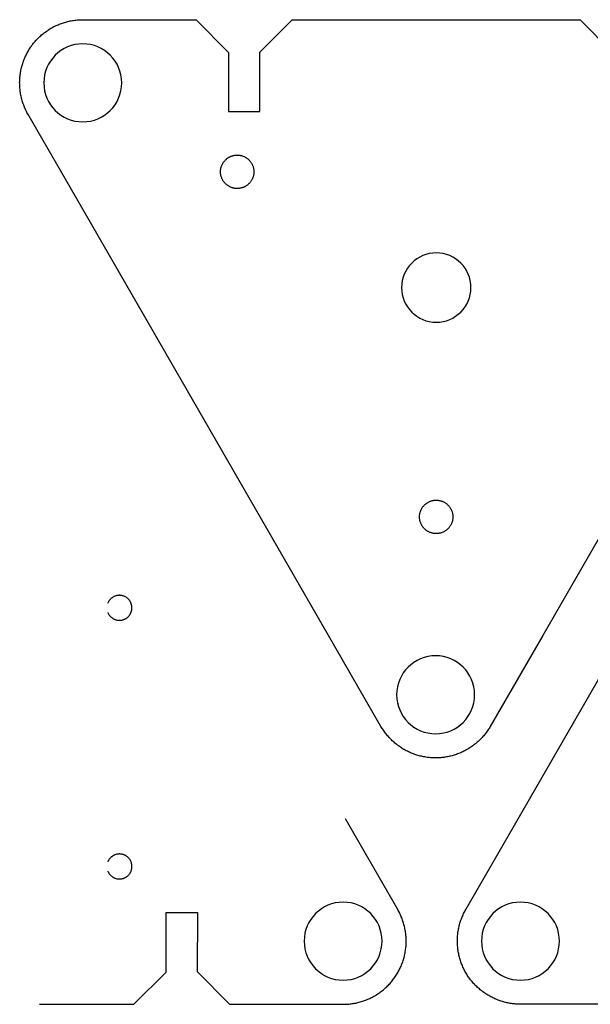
# Model space of a CAD drawing. Header units: millimetres. Extents: x 60 to 599, y 167 to 417.
# Tile 1 of 6: x 60 to 129, y 167 to 285. Entities that reach past the tile are written whole.
import ezdxf

# ---------------------------------------------------------------- set-up
doc = ezdxf.new("R2010")
doc.units = ezdxf.units.MM
doc.layers.get('0').update_dxf_attribs({"linetype": 'CONTINUOUS'})

msp = doc.modelspace()

# ---------------------------------------------------------------- linework, layer by layer
for p, q in [((71.23, 215.96), (71.18, 215.93)), ((71.28, 216), (71.23, 215.96)), ((71.33, 216.04), (71.28, 216)), ((71.38, 216.07), (71.33, 216.04)), ((71.43, 216.1), (71.38, 216.07)), ((71.49, 216.13), (71.43, 216.1)), ((71.54, 216.16), (71.49, 216.13)), ((71.6, 216.18), (71.54, 216.16)), ((71.66, 216.2), (71.6, 216.18)), ((71.71, 216.22), (71.66, 216.2)), ((71.77, 216.24), (71.71, 216.22)), ((71.83, 216.25), (71.77, 216.24)), ((71.89, 216.26), (71.83, 216.25)), ((71.95, 216.27), (71.89, 216.26)), ((72.02, 216.28), (71.95, 216.27)), ((72.08, 216.28), (72.02, 216.28)), ((72.14, 216.29), (72.08, 216.28)), ((72.2, 216.29), (72.14, 216.29)), ((72.26, 216.28), (72.2, 216.29)), ((72.32, 216.28), (72.26, 216.28)), ((72.38, 216.27), (72.32, 216.28)), ((72.44, 216.26), (72.38, 216.27)), ((72.51, 216.24), (72.44, 216.26)), ((72.56, 216.23), (72.51, 216.24)), ((72.62, 216.21), (72.56, 216.23)), ((72.68, 216.19), (72.62, 216.21)), ((72.74, 216.17), (72.68, 216.19)), ((72.8, 216.14), (72.74, 216.17)), ((72.85, 216.12), (72.8, 216.14)), ((72.9, 216.09), (72.85, 216.12)), ((72.96, 216.05), (72.9, 216.09)), ((73.01, 216.02), (72.96, 216.05)), ((73.06, 215.98), (73.01, 216.02)), ((73.11, 215.95), (73.06, 215.98)), ((70.78, 215.39), (70.76, 215.33)), ((70.8, 215.44), (70.78, 215.39)), ((70.83, 215.5), (70.8, 215.44)), ((70.86, 215.55), (70.83, 215.5)), ((70.9, 215.6), (70.86, 215.55)), ((70.93, 215.65), (70.9, 215.6)), ((70.97, 215.7), (70.93, 215.65)), ((71.01, 215.75), (70.97, 215.7)), ((71.05, 215.8), (71.01, 215.75)), ((71.09, 215.84), (71.05, 215.8)), ((71.13, 215.88), (71.09, 215.84)), ((71.18, 215.93), (71.13, 215.88)), ((73.15, 215.91), (73.11, 215.95)), ((73.2, 215.86), (73.15, 215.91)), ((73.24, 215.82), (73.2, 215.86)), ((73.28, 215.77), (73.24, 215.82)), ((73.32, 215.73), (73.28, 215.77)), ((73.36, 215.68), (73.32, 215.73)), ((73.4, 215.63), (73.36, 215.68)), ((73.43, 215.58), (73.4, 215.63)), ((73.46, 215.52), (73.43, 215.58)), ((73.49, 215.47), (73.46, 215.52)), ((73.52, 215.41), (73.49, 215.47)), ((73.54, 215.36), (73.52, 215.41)), ((73.56, 215.3), (73.54, 215.36)), ((73.58, 215.24), (73.56, 215.3)), ((73.6, 215.18), (73.58, 215.24)), ((73.62, 215.12), (73.6, 215.18)), ((73.63, 215.06), (73.62, 215.12)), ((73.64, 215), (73.63, 215.06)), ((73.65, 214.94), (73.64, 215)), ((73.65, 214.88), (73.65, 214.94)), ((73.65, 214.82), (73.65, 214.88)), ((73.65, 214.76), (73.65, 214.82)), ((70.76, 214.24), (70.78, 214.19)), ((70.78, 214.19), (70.8, 214.13)), ((70.8, 214.13), (70.83, 214.08)), ((70.83, 214.08), (70.86, 214.02)), ((70.86, 214.02), (70.9, 213.97)), ((70.9, 213.97), (70.93, 213.92)), ((70.93, 213.92), (70.97, 213.87)), ((70.97, 213.87), (71.01, 213.82)), ((71.01, 213.82), (71.05, 213.78)), ((71.05, 213.78), (71.09, 213.73)), ((71.09, 213.73), (71.13, 213.69)), ((71.13, 213.69), (71.18, 213.65)), ((71.18, 213.65), (71.23, 213.61)), ((71.23, 213.61), (71.28, 213.57)), ((73.01, 213.55), (73.06, 213.59)), ((73.06, 213.59), (73.11, 213.63)), ((73.11, 213.63), (73.15, 213.67)), ((73.15, 213.67), (73.2, 213.71)), ((73.2, 213.71), (73.24, 213.75)), ((73.24, 213.75), (73.28, 213.8)), ((73.28, 213.8), (73.32, 213.85)), ((73.32, 213.85), (73.36, 213.9)), ((73.36, 213.9), (73.4, 213.95)), ((73.4, 213.95), (73.43, 214)), ((73.43, 214), (73.46, 214.05)), ((73.46, 214.05), (73.49, 214.1)), ((73.49, 214.1), (73.52, 214.16)), ((73.52, 214.16), (73.54, 214.22)), ((73.54, 214.22), (73.56, 214.27)), ((73.56, 214.27), (73.58, 214.33)), ((73.58, 214.33), (73.6, 214.39)), ((73.6, 214.39), (73.62, 214.45)), ((73.62, 214.45), (73.63, 214.51)), ((73.63, 214.51), (73.64, 214.57)), ((73.64, 214.57), (73.65, 214.63)), ((73.65, 214.69), (73.65, 214.76)), ((73.65, 214.63), (73.65, 214.69)), ((71.28, 213.57), (71.33, 213.54)), ((71.33, 213.54), (71.38, 213.5)), ((71.38, 213.5), (71.43, 213.47)), ((71.43, 213.47), (71.49, 213.44)), ((71.49, 213.44), (71.54, 213.42)), ((71.54, 213.42), (71.6, 213.39)), ((71.6, 213.39), (71.66, 213.37)), ((71.66, 213.37), (71.71, 213.35)), ((71.71, 213.35), (71.77, 213.34)), ((71.77, 213.34), (71.83, 213.32)), ((71.83, 213.32), (71.89, 213.31)), ((71.89, 213.31), (71.95, 213.3)), ((71.95, 213.3), (72.02, 213.29)), ((72.02, 213.29), (72.08, 213.29)), ((72.08, 213.29), (72.14, 213.29)), ((72.14, 213.29), (72.2, 213.29)), ((72.2, 213.29), (72.26, 213.29)), ((72.26, 213.29), (72.32, 213.3)), ((72.32, 213.3), (72.38, 213.3)), ((72.38, 213.3), (72.44, 213.32)), ((72.44, 213.32), (72.51, 213.33)), ((72.51, 213.33), (72.56, 213.34)), ((72.56, 213.34), (72.62, 213.36)), ((72.62, 213.36), (72.68, 213.38)), ((72.68, 213.38), (72.74, 213.41)), ((72.74, 213.41), (72.8, 213.43)), ((72.8, 213.43), (72.85, 213.46)), ((72.85, 213.46), (72.9, 213.49)), ((72.9, 213.49), (72.96, 213.52)), ((72.96, 213.52), (73.01, 213.55)), ((105.55, 178.62), (99.27, 189.51)), ((71.96, 185.27), (71.9, 185.26)), ((72.02, 185.28), (71.96, 185.27)), ((72.08, 185.28), (72.02, 185.28)), ((72.14, 185.29), (72.08, 185.28)), ((72.21, 185.29), (72.14, 185.29)), ((72.27, 185.28), (72.21, 185.29)), ((72.33, 185.28), (72.27, 185.28)), ((72.39, 185.27), (72.33, 185.28)), ((72.45, 185.26), (72.39, 185.27)), ((70.78, 184.39), (70.76, 184.33)), ((70.81, 184.44), (70.78, 184.39)), ((70.84, 184.5), (70.81, 184.44)), ((70.87, 184.55), (70.84, 184.5)), ((70.9, 184.6), (70.87, 184.55)), ((70.94, 184.65), (70.9, 184.6)), ((70.97, 184.7), (70.94, 184.65)), ((71.01, 184.75), (70.97, 184.7)), ((71.05, 184.8), (71.01, 184.75)), ((71.09, 184.84), (71.05, 184.8)), ((71.14, 184.88), (71.09, 184.84)), ((71.18, 184.93), (71.14, 184.88)), ((71.23, 184.96), (71.18, 184.93)), ((71.28, 185), (71.23, 184.96)), ((71.33, 185.04), (71.28, 185)), ((71.38, 185.07), (71.33, 185.04)), ((71.44, 185.1), (71.38, 185.07)), ((71.49, 185.13), (71.44, 185.1)), ((71.55, 185.16), (71.49, 185.13)), ((71.6, 185.18), (71.55, 185.16)), ((71.66, 185.2), (71.6, 185.18)), ((71.72, 185.22), (71.66, 185.2)), ((71.78, 185.24), (71.72, 185.22)), ((71.84, 185.25), (71.78, 185.24)), ((71.9, 185.26), (71.84, 185.25)), ((72.51, 185.24), (72.45, 185.26)), ((72.57, 185.23), (72.51, 185.24)), ((72.63, 185.21), (72.57, 185.23)), ((72.69, 185.19), (72.63, 185.21)), ((72.74, 185.17), (72.69, 185.19)), ((72.8, 185.14), (72.74, 185.17)), ((72.86, 185.12), (72.8, 185.14)), ((72.91, 185.09), (72.86, 185.12)), ((72.96, 185.05), (72.91, 185.09)), ((73.01, 185.02), (72.96, 185.05)), ((73.06, 184.98), (73.01, 185.02)), ((73.11, 184.95), (73.06, 184.98)), ((73.16, 184.91), (73.11, 184.95)), ((73.2, 184.86), (73.16, 184.91)), ((73.25, 184.82), (73.2, 184.86)), ((73.29, 184.77), (73.25, 184.82)), ((73.33, 184.73), (73.29, 184.77)), ((73.37, 184.68), (73.33, 184.73)), ((73.4, 184.63), (73.37, 184.68)), ((73.43, 184.58), (73.4, 184.63)), ((73.47, 184.52), (73.43, 184.58)), ((73.5, 184.47), (73.47, 184.52)), ((73.52, 184.41), (73.5, 184.47)), ((73.55, 184.36), (73.52, 184.41)), ((73.57, 184.3), (73.55, 184.36)), ((73.59, 184.24), (73.57, 184.3)), ((73.61, 184.18), (73.59, 184.24)), ((73.62, 184.12), (73.61, 184.18)), ((73.63, 184.06), (73.62, 184.12)), ((70.76, 183.24), (70.78, 183.19)), ((70.78, 183.19), (70.81, 183.13)), ((70.81, 183.13), (70.84, 183.08)), ((70.84, 183.08), (70.87, 183.02)), ((70.87, 183.02), (70.9, 182.97)), ((70.9, 182.97), (70.94, 182.92)), ((70.94, 182.92), (70.97, 182.87)), ((73.37, 182.9), (73.4, 182.95)), ((73.4, 182.95), (73.43, 183)), ((73.43, 183), (73.47, 183.05)), ((73.47, 183.05), (73.5, 183.1)), ((73.5, 183.1), (73.52, 183.16)), ((73.52, 183.16), (73.55, 183.22)), ((73.55, 183.22), (73.57, 183.27)), ((73.57, 183.27), (73.59, 183.33)), ((73.59, 183.33), (73.61, 183.39)), ((73.61, 183.39), (73.62, 183.45)), ((73.62, 183.45), (73.63, 183.51)), ((73.64, 184), (73.63, 184.06)), ((73.63, 183.51), (73.64, 183.57)), ((73.65, 183.94), (73.64, 184)), ((73.64, 183.57), (73.65, 183.63)), ((73.66, 183.88), (73.65, 183.94)), ((73.65, 183.63), (73.66, 183.69)), ((73.66, 183.82), (73.66, 183.88)), ((73.66, 183.76), (73.66, 183.82)), ((73.66, 183.69), (73.66, 183.76)), ((70.97, 182.87), (71.01, 182.82)), ((71.01, 182.82), (71.05, 182.78)), ((71.05, 182.78), (71.09, 182.73)), ((71.09, 182.73), (71.14, 182.69)), ((71.14, 182.69), (71.18, 182.65)), ((71.18, 182.65), (71.23, 182.61)), ((71.23, 182.61), (71.28, 182.57)), ((71.28, 182.57), (71.33, 182.54)), ((71.33, 182.54), (71.38, 182.5)), ((71.38, 182.5), (71.44, 182.47)), ((71.44, 182.47), (71.49, 182.44)), ((71.49, 182.44), (71.55, 182.42)), ((71.55, 182.42), (71.6, 182.39)), ((71.6, 182.39), (71.66, 182.37)), ((71.66, 182.37), (71.72, 182.35)), ((71.72, 182.35), (71.78, 182.34)), ((71.78, 182.34), (71.84, 182.32)), ((71.84, 182.32), (71.9, 182.31)), ((71.9, 182.31), (71.96, 182.3)), ((71.96, 182.3), (72.02, 182.29)), ((72.02, 182.29), (72.08, 182.29)), ((72.08, 182.29), (72.14, 182.29)), ((72.14, 182.29), (72.21, 182.29)), ((72.21, 182.29), (72.27, 182.29)), ((72.27, 182.29), (72.33, 182.3)), ((72.33, 182.3), (72.39, 182.3)), ((72.39, 182.3), (72.45, 182.31)), ((72.45, 182.31), (72.51, 182.33)), ((72.51, 182.33), (72.57, 182.34)), ((72.57, 182.34), (72.63, 182.36)), ((72.63, 182.36), (72.69, 182.38)), ((72.69, 182.38), (72.74, 182.41)), ((72.74, 182.41), (72.8, 182.43)), ((72.8, 182.43), (72.86, 182.46)), ((72.86, 182.46), (72.91, 182.49)), ((72.91, 182.49), (72.96, 182.52)), ((72.96, 182.52), (73.01, 182.55)), ((73.01, 182.55), (73.06, 182.59)), ((73.06, 182.59), (73.11, 182.63)), ((73.11, 182.63), (73.16, 182.67)), ((73.16, 182.67), (73.2, 182.71)), ((73.2, 182.71), (73.25, 182.75)), ((73.25, 182.75), (73.29, 182.8)), ((73.29, 182.8), (73.33, 182.85)), ((73.33, 182.85), (73.37, 182.9)), ((77.75, 171.14), (77.76, 178.29)), ((77.76, 178.29), (81.51, 178.29)), ((81.51, 178.29), (81.5, 171.18)), ((105.62, 178.5), (105.55, 178.62)), ((105.69, 178.38), (105.62, 178.5)), ((105.75, 178.26), (105.69, 178.38)), ((105.81, 178.14), (105.75, 178.26)), ((105.87, 178.01), (105.81, 178.14)), ((105.93, 177.89), (105.87, 178.01)), ((105.98, 177.76), (105.93, 177.89)), ((106.03, 177.63), (105.98, 177.76)), ((106.09, 177.5), (106.03, 177.63)), ((106.13, 177.37), (106.09, 177.5)), ((106.18, 177.24), (106.13, 177.37)), ((106.22, 177.11), (106.18, 177.24)), ((106.26, 176.98), (106.22, 177.11)), ((106.3, 176.85), (106.26, 176.98)), ((106.33, 176.71), (106.3, 176.85)), ((106.37, 176.58), (106.33, 176.71)), ((106.4, 176.44), (106.37, 176.58)), ((106.42, 176.31), (106.4, 176.44)), ((106.45, 176.17), (106.42, 176.31)), ((106.47, 176.04), (106.45, 176.17)), ((106.49, 175.9), (106.47, 176.04)), ((106.51, 175.77), (106.49, 175.9)), ((106.53, 175.63), (106.51, 175.77)), ((106.54, 175.49), (106.53, 175.63)), ((106.55, 175.35), (106.54, 175.49)), ((106.56, 175.22), (106.55, 175.35)), ((106.57, 175.08), (106.56, 175.22)), ((106.56, 174.53), (106.57, 174.67)), ((106.57, 174.94), (106.57, 175.08)), ((106.57, 174.8), (106.57, 174.94)), ((106.57, 174.67), (106.57, 174.8)), ((106.44, 173.43), (106.46, 173.57)), ((106.46, 173.57), (106.48, 173.7)), ((106.48, 173.7), (106.5, 173.84)), ((106.5, 173.84), (106.52, 173.98)), ((106.52, 173.98), (106.53, 174.12)), ((106.53, 174.12), (106.55, 174.25)), ((106.55, 174.25), (106.56, 174.39)), ((106.56, 174.39), (106.56, 174.53)), ((106.11, 172.24), (106.15, 172.37)), ((106.15, 172.37), (106.2, 172.5)), ((106.2, 172.5), (106.24, 172.63)), ((106.24, 172.63), (106.28, 172.76)), ((106.28, 172.76), (106.32, 172.89)), ((106.32, 172.89), (106.35, 173.03)), ((106.35, 173.03), (106.38, 173.16)), ((106.38, 173.16), (106.41, 173.3)), ((106.41, 173.3), (106.44, 173.43)), ((73.88, 167.28), (77.75, 171.14)), ((81.5, 171.18), (85.38, 167.27)), ((105.52, 170.99), (105.59, 171.11)), ((105.59, 171.11), (105.66, 171.23)), ((105.66, 171.23), (105.72, 171.35)), ((105.72, 171.35), (105.78, 171.48)), ((105.78, 171.48), (105.84, 171.6)), ((105.84, 171.6), (105.9, 171.73)), ((105.9, 171.73), (105.96, 171.85)), ((105.96, 171.85), (106.01, 171.98)), ((106.01, 171.98), (106.06, 172.11)), ((106.06, 172.11), (106.11, 172.24)), ((104.72, 169.88), (104.81, 169.98)), ((104.81, 169.98), (104.89, 170.09)), ((104.89, 170.09), (104.98, 170.2)), ((104.98, 170.2), (105.06, 170.31)), ((105.06, 170.31), (105.14, 170.42)), ((105.14, 170.42), (105.22, 170.53)), ((105.22, 170.53), (105.3, 170.64)), ((105.3, 170.64), (105.38, 170.76)), ((105.38, 170.76), (105.45, 170.87)), ((105.45, 170.87), (105.52, 170.99)), ((103.39, 168.67), (103.5, 168.75)), ((103.5, 168.75), (103.61, 168.84)), ((103.61, 168.84), (103.72, 168.92)), ((103.72, 168.92), (103.83, 169.01)), ((103.83, 169.01), (103.94, 169.1)), ((103.94, 169.1), (104.04, 169.19)), ((104.04, 169.19), (104.14, 169.28)), ((104.14, 169.28), (104.24, 169.38)), ((104.24, 169.38), (104.34, 169.47)), ((104.34, 169.47), (104.44, 169.57)), ((104.44, 169.57), (104.53, 169.67)), ((104.53, 169.67), (104.63, 169.77)), ((104.63, 169.77), (104.72, 169.88)), ((101.04, 167.55), (101.17, 167.59)), ((101.17, 167.59), (101.31, 167.63)), ((101.31, 167.63), (101.44, 167.67)), ((101.44, 167.67), (101.57, 167.72)), ((101.57, 167.72), (101.7, 167.76)), ((101.7, 167.76), (101.82, 167.81)), ((101.82, 167.81), (101.95, 167.87)), ((101.95, 167.87), (102.08, 167.92)), ((102.08, 167.92), (102.2, 167.98)), ((102.2, 167.98), (102.33, 168.04)), ((102.33, 168.04), (102.45, 168.1)), ((102.45, 168.1), (102.57, 168.16)), ((102.57, 168.16), (102.69, 168.23)), ((102.69, 168.23), (102.81, 168.3)), ((102.81, 168.3), (102.93, 168.37)), ((102.93, 168.37), (103.05, 168.44)), ((103.05, 168.44), (103.17, 168.52)), ((103.17, 168.52), (103.28, 168.59)), ((103.28, 168.59), (103.39, 168.67)), ((62.56, 167.28), (73.88, 167.28)), ((85.38, 167.27), (99, 167.27)), ((99, 167.27), (99.14, 167.27)), ((99.14, 167.27), (99.28, 167.27)), ((99.28, 167.27), (99.41, 167.28)), ((99.41, 167.28), (99.55, 167.29)), ((99.55, 167.29), (99.69, 167.3)), ((99.69, 167.3), (99.83, 167.31)), ((99.83, 167.31), (99.96, 167.33)), ((99.96, 167.33), (100.1, 167.35)), ((100.1, 167.35), (100.23, 167.37)), ((100.23, 167.37), (100.37, 167.39)), ((100.37, 167.39), (100.51, 167.42)), ((100.51, 167.42), (100.64, 167.45)), ((100.64, 167.45), (100.78, 167.48)), ((100.78, 167.48), (100.91, 167.51)), ((100.91, 167.51), (101.04, 167.55))]:
    msp.add_line(p, q)
for points in [[(152.71, 263.03), (122.94, 211.47), (116.65, 200.58), (116.58, 200.46), (116.51, 200.34), (116.44, 200.23), (116.36, 200.11), (116.28, 200), (116.2, 199.89), (116.12, 199.78), (116.03, 199.67), (115.95, 199.56), (115.86, 199.45), (115.77, 199.35), (115.68, 199.25), (115.58, 199.15), (115.49, 199.05), (115.39, 198.95), (115.29, 198.85), (115.19, 198.76), (115.08, 198.67), (114.98, 198.58), (114.87, 198.49), (114.77, 198.41), (114.66, 198.32), (114.55, 198.24), (114.43, 198.16), (114.32, 198.08), (114.21, 198.01), (114.09, 197.93), (113.97, 197.86), (113.85, 197.79), (113.73, 197.72), (113.61, 197.66), (113.49, 197.6), (113.36, 197.54), (113.24, 197.48), (113.11, 197.42), (112.99, 197.37), (112.86, 197.32), (112.73, 197.27), (112.6, 197.22), (112.47, 197.17), (112.34, 197.13), (112.2, 197.09), (112.07, 197.06), (111.94, 197.02), (111.8, 196.99), (111.67, 196.96), (111.54, 196.93), (111.4, 196.91), (111.26, 196.88), (111.13, 196.86), (110.99, 196.85), (110.85, 196.83), (110.72, 196.82), (110.58, 196.81), (110.44, 196.8), (110.3, 196.8), (110.17, 196.79), (110.03, 196.79), (109.89, 196.8), (109.75, 196.8), (109.61, 196.81), (109.48, 196.82), (109.34, 196.83), (109.2, 196.85), (109.07, 196.86), (108.93, 196.88), (108.79, 196.91), (108.66, 196.93), (108.52, 196.96), (108.39, 196.99), (108.25, 197.02), (108.12, 197.06), (107.99, 197.09), (107.86, 197.13), (107.72, 197.17), (107.59, 197.22), (107.46, 197.27), (107.34, 197.32), (107.21, 197.37), (107.08, 197.42), (106.95, 197.48), (106.83, 197.54), (106.71, 197.6), (106.58, 197.66), (106.46, 197.72), (106.34, 197.79), (106.22, 197.86), (106.1, 197.93), (105.99, 198.01), (105.87, 198.08), (105.76, 198.16), (105.65, 198.24), (105.54, 198.32), (105.43, 198.41), (105.32, 198.49), (105.21, 198.58), (105.11, 198.67), (105.01, 198.76), (104.9, 198.85), (104.81, 198.95), (104.71, 199.05), (104.61, 199.15), (104.52, 199.25), (104.43, 199.35), (104.33, 199.45), (104.25, 199.56), (104.16, 199.67), (104.08, 199.78), (103.99, 199.89), (103.91, 200), (103.83, 200.11), (103.76, 200.23), (103.68, 200.34), (103.61, 200.46), (103.54, 200.58), (97.25, 211.47), (67.49, 263.03), (61.2, 273.92), (61.13, 274.04), (61.06, 274.16), (61, 274.28), (60.94, 274.41), (60.88, 274.53), (60.82, 274.66), (60.77, 274.78), (60.72, 274.91), (60.67, 275.04), (60.62, 275.17), (60.58, 275.3), (60.53, 275.43), (60.49, 275.56), (60.46, 275.69), (60.42, 275.83), (60.39, 275.96), (60.36, 276.1), (60.33, 276.23), (60.3, 276.37), (60.28, 276.5), (60.26, 276.64), (60.24, 276.78), (60.23, 276.91), (60.21, 277.05), (60.2, 277.19), (60.19, 277.32), (60.19, 277.46), (60.19, 277.6), (60.18, 277.74), (60.19, 277.88), (60.19, 278.01), (60.2, 278.15), (60.21, 278.29), (60.22, 278.43), (60.23, 278.56), (60.25, 278.7), (60.27, 278.84), (60.29, 278.97), (60.32, 279.11), (60.34, 279.24), (60.37, 279.38), (60.4, 279.51), (60.44, 279.65), (60.47, 279.78), (60.51, 279.91), (60.55, 280.04), (60.6, 280.17), (60.64, 280.3), (60.69, 280.43), (60.74, 280.56), (60.8, 280.69), (60.85, 280.81), (60.91, 280.94), (60.97, 281.06), (61.03, 281.19), (61.1, 281.31), (61.16, 281.43), (61.23, 281.55), (61.3, 281.67), (61.38, 281.78), (61.45, 281.9), (61.53, 282.01), (61.61, 282.12), (61.69, 282.24), (61.77, 282.35), (61.86, 282.45), (61.95, 282.56), (62.04, 282.67), (62.13, 282.77), (62.22, 282.87), (62.32, 282.97), (62.41, 283.07), (62.51, 283.16), (62.61, 283.26), (62.71, 283.35), (62.82, 283.44), (62.92, 283.53), (63.03, 283.62), (63.14, 283.7), (63.25, 283.79), (63.36, 283.87), (63.47, 283.95), (63.59, 284.02), (63.7, 284.1), (63.82, 284.17), (63.94, 284.24), (64.06, 284.31), (64.18, 284.38), (64.3, 284.44), (64.42, 284.5), (64.55, 284.56), (64.68, 284.62), (64.8, 284.67), (64.93, 284.73), (65.06, 284.78), (65.19, 284.82), (65.32, 284.87), (65.45, 284.91), (65.58, 284.95), (65.71, 284.99), (65.84, 285.03), (65.98, 285.06), (66.11, 285.09), (66.25, 285.12), (66.38, 285.15), (66.52, 285.17), (66.66, 285.19), (66.79, 285.21), (66.93, 285.23), (67.07, 285.24), (67.2, 285.25), (67.34, 285.26), (67.48, 285.27), (67.62, 285.27), (67.75, 285.27), (81.38, 285.27), (85.25, 281.36), (85.25, 274.25), (89, 274.25), (89, 281.4), (92.87, 285.26), (104.2, 285.26), (116.1, 285.26), (127.42, 285.26), (131.29, 281.38)], [(133.8, 167.28), (120.27, 167.28), (120.14, 167.28), (120, 167.29), (119.86, 167.29), (119.72, 167.3), (119.59, 167.31), (119.45, 167.33), (119.31, 167.34), (119.18, 167.36), (119.04, 167.38), (118.91, 167.41), (118.77, 167.43), (118.64, 167.46), (118.5, 167.49), (118.37, 167.53), (118.23, 167.56), (118.1, 167.6), (117.97, 167.64), (117.84, 167.69), (117.71, 167.73), (117.58, 167.78), (117.45, 167.83), (117.33, 167.88), (117.2, 167.94), (117.07, 167.99), (116.95, 168.05), (116.83, 168.11), (116.71, 168.18), (116.58, 168.24), (116.46, 168.31), (116.35, 168.38), (116.23, 168.45), (116.11, 168.53), (116, 168.61), (115.89, 168.69), (115.77, 168.77), (115.66, 168.85), (115.56, 168.93), (115.45, 169.02), (115.34, 169.11), (115.24, 169.2), (115.14, 169.29), (115.04, 169.39), (114.94, 169.48), (114.84, 169.58), (114.75, 169.68), (114.66, 169.78), (114.56, 169.89), (114.47, 169.99), (114.39, 170.1), (114.3, 170.2), (114.22, 170.31), (114.14, 170.43), (114.06, 170.54), (113.98, 170.65), (113.9, 170.77), (113.83, 170.88), (113.76, 171), (113.69, 171.12), (113.62, 171.24), (113.56, 171.36), (113.5, 171.49), (113.44, 171.61), (113.38, 171.73), (113.32, 171.86), (113.27, 171.99), (113.22, 172.12), (113.17, 172.24), (113.13, 172.37), (113.08, 172.5), (113.04, 172.64), (113, 172.77), (112.96, 172.9), (112.93, 173.03), (112.9, 173.17), (112.87, 173.3), (112.84, 173.44), (112.82, 173.57), (112.8, 173.71), (112.78, 173.85), (112.76, 173.98), (112.75, 174.12), (112.73, 174.26), (112.72, 174.39), (112.72, 174.53), (112.71, 174.67), (112.71, 174.81), (112.71, 174.94), (112.71, 175.08), (112.72, 175.22), (112.73, 175.36), (112.74, 175.49), (112.75, 175.63), (112.77, 175.77), (112.78, 175.9), (112.8, 176.04), (112.83, 176.18), (112.85, 176.31), (112.88, 176.45), (112.91, 176.58), (112.94, 176.71), (112.98, 176.85), (113.02, 176.98), (113.06, 177.11), (113.1, 177.24), (113.14, 177.37), (113.19, 177.5), (113.24, 177.63), (113.29, 177.76), (113.35, 177.89), (113.4, 178.01), (113.46, 178.14), (113.52, 178.26), (113.59, 178.38), (113.65, 178.5), (113.72, 178.62), (120.01, 189.51), (149.77, 241.07)]]:
    msp.add_lwpolyline(points)
for points in [[(88.29, 267.11), (88.29, 267.04), (88.29, 266.97), (88.28, 266.9), (88.28, 266.83), (88.27, 266.76), (88.26, 266.69), (88.24, 266.62), (88.23, 266.55), (88.21, 266.48), (88.19, 266.41), (88.16, 266.35), (88.14, 266.28), (88.11, 266.22), (88.08, 266.15), (88.05, 266.09), (88.01, 266.03), (87.98, 265.97), (87.94, 265.91), (87.89, 265.85), (87.85, 265.79), (87.81, 265.74), (87.76, 265.69), (87.71, 265.64), (87.66, 265.59), (87.61, 265.54), (87.55, 265.49), (87.5, 265.45), (87.44, 265.41), (87.38, 265.37), (87.32, 265.33), (87.26, 265.29), (87.2, 265.26), (87.13, 265.23), (87.07, 265.2), (87, 265.17), (86.93, 265.15), (86.87, 265.13), (86.8, 265.11), (86.73, 265.09), (86.66, 265.08), (86.59, 265.07), (86.52, 265.06), (86.45, 265.05), (86.38, 265.05), (86.31, 265.04), (86.24, 265.04), (86.17, 265.05), (86.09, 265.05), (86.02, 265.06), (85.95, 265.07), (85.88, 265.08), (85.81, 265.1), (85.75, 265.12), (85.68, 265.14), (85.61, 265.16), (85.54, 265.19), (85.48, 265.21), (85.41, 265.24), (85.35, 265.28), (85.29, 265.31), (85.23, 265.35), (85.17, 265.39), (85.11, 265.43), (85.05, 265.47), (85, 265.51), (84.95, 265.56), (84.89, 265.61), (84.84, 265.66), (84.8, 265.71), (84.75, 265.77), (84.71, 265.82), (84.66, 265.88), (84.62, 265.94), (84.58, 266), (84.55, 266.06), (84.51, 266.12), (84.48, 266.18), (84.45, 266.25), (84.43, 266.32), (84.4, 266.38), (84.38, 266.45), (84.36, 266.52), (84.34, 266.59), (84.33, 266.66), (84.31, 266.73), (84.3, 266.8), (84.3, 266.87), (84.29, 266.94), (84.29, 267.01), (84.29, 267.08), (84.29, 267.15), (84.3, 267.22), (84.3, 267.29), (84.31, 267.36), (84.33, 267.43), (84.34, 267.5), (84.36, 267.57), (84.38, 267.64), (84.4, 267.71), (84.43, 267.77), (84.45, 267.84), (84.48, 267.9), (84.51, 267.97), (84.55, 268.03), (84.58, 268.09), (84.62, 268.15), (84.66, 268.21), (84.71, 268.26), (84.75, 268.32), (84.8, 268.37), (84.84, 268.43), (84.89, 268.48), (84.95, 268.52), (85, 268.57), (85.05, 268.62), (85.11, 268.66), (85.17, 268.7), (85.23, 268.74), (85.29, 268.78), (85.35, 268.81), (85.41, 268.84), (85.48, 268.87), (85.54, 268.9), (85.61, 268.92), (85.68, 268.95), (85.75, 268.97), (85.81, 268.99), (85.88, 269), (85.95, 269.02), (86.02, 269.03), (86.09, 269.03), (86.17, 269.04), (86.24, 269.04), (86.31, 269.04), (86.38, 269.04), (86.45, 269.04), (86.52, 269.03), (86.59, 269.02), (86.66, 269.01), (86.73, 268.99), (86.8, 268.98), (86.87, 268.96), (86.93, 268.94), (87, 268.91), (87.07, 268.89), (87.13, 268.86), (87.2, 268.83), (87.26, 268.79), (87.32, 268.76), (87.38, 268.72), (87.44, 268.68), (87.5, 268.64), (87.55, 268.59), (87.61, 268.55), (87.66, 268.5), (87.71, 268.45), (87.76, 268.4), (87.81, 268.35), (87.85, 268.29), (87.89, 268.24), (87.94, 268.18), (87.98, 268.12), (88.01, 268.06), (88.05, 268), (88.08, 267.93), (88.11, 267.87), (88.14, 267.8), (88.16, 267.74), (88.19, 267.67), (88.21, 267.6), (88.23, 267.53), (88.24, 267.47), (88.26, 267.4), (88.27, 267.33), (88.28, 267.26), (88.28, 267.19)], [(112.17, 225.76), (112.17, 225.68), (112.17, 225.61), (112.16, 225.54), (112.16, 225.47), (112.15, 225.4), (112.14, 225.33), (112.12, 225.26), (112.11, 225.19), (112.09, 225.12), (112.07, 225.06), (112.04, 224.99), (112.02, 224.92), (111.99, 224.86), (111.96, 224.79), (111.93, 224.73), (111.89, 224.67), (111.85, 224.61), (111.81, 224.55), (111.77, 224.49), (111.73, 224.43), (111.69, 224.38), (111.64, 224.33), (111.59, 224.28), (111.54, 224.23), (111.49, 224.18), (111.43, 224.13), (111.38, 224.09), (111.32, 224.05), (111.26, 224.01), (111.2, 223.97), (111.14, 223.93), (111.07, 223.9), (111.01, 223.87), (110.95, 223.84), (110.88, 223.82), (110.81, 223.79), (110.75, 223.77), (110.68, 223.75), (110.61, 223.73), (110.54, 223.72), (110.47, 223.71), (110.4, 223.7), (110.33, 223.69), (110.26, 223.69), (110.19, 223.68), (110.11, 223.68), (110.04, 223.69), (109.97, 223.69), (109.9, 223.7), (109.83, 223.71), (109.76, 223.73), (109.69, 223.74), (109.62, 223.76), (109.56, 223.78), (109.49, 223.8), (109.42, 223.83), (109.36, 223.86), (109.29, 223.88), (109.23, 223.92), (109.17, 223.95), (109.11, 223.99), (109.05, 224.03), (108.99, 224.07), (108.93, 224.11), (108.88, 224.16), (108.82, 224.2), (108.77, 224.25), (108.72, 224.3), (108.67, 224.35), (108.63, 224.41), (108.58, 224.46), (108.54, 224.52), (108.5, 224.58), (108.46, 224.64), (108.43, 224.7), (108.39, 224.76), (108.36, 224.83), (108.33, 224.89), (108.31, 224.96), (108.28, 225.02), (108.26, 225.09), (108.24, 225.16), (108.22, 225.23), (108.21, 225.3), (108.19, 225.37), (108.18, 225.44), (108.18, 225.51), (108.17, 225.58), (108.17, 225.65), (108.17, 225.72), (108.17, 225.79), (108.18, 225.86), (108.18, 225.93), (108.19, 226), (108.21, 226.07), (108.22, 226.14), (108.24, 226.21), (108.26, 226.28), (108.28, 226.35), (108.31, 226.41), (108.33, 226.48), (108.36, 226.54), (108.39, 226.61), (108.43, 226.67), (108.46, 226.73), (108.5, 226.79), (108.54, 226.85), (108.58, 226.91), (108.63, 226.96), (108.67, 227.01), (108.72, 227.07), (108.77, 227.12), (108.82, 227.17), (108.88, 227.21), (108.93, 227.26), (108.99, 227.3), (109.05, 227.34), (109.11, 227.38), (109.17, 227.42), (109.23, 227.45), (109.29, 227.48), (109.36, 227.51), (109.42, 227.54), (109.49, 227.57), (109.56, 227.59), (109.62, 227.61), (109.69, 227.63), (109.76, 227.64), (109.83, 227.66), (109.9, 227.67), (109.97, 227.67), (110.04, 227.68), (110.11, 227.68), (110.19, 227.68), (110.26, 227.68), (110.33, 227.68), (110.4, 227.67), (110.47, 227.66), (110.54, 227.65), (110.61, 227.63), (110.68, 227.62), (110.75, 227.6), (110.81, 227.58), (110.88, 227.55), (110.95, 227.53), (111.01, 227.5), (111.07, 227.47), (111.14, 227.43), (111.2, 227.4), (111.26, 227.36), (111.32, 227.32), (111.38, 227.28), (111.43, 227.23), (111.49, 227.19), (111.54, 227.14), (111.59, 227.09), (111.64, 227.04), (111.69, 226.99), (111.73, 226.93), (111.77, 226.88), (111.81, 226.82), (111.85, 226.76), (111.89, 226.7), (111.93, 226.64), (111.96, 226.57), (111.99, 226.51), (112.02, 226.45), (112.04, 226.38), (112.07, 226.31), (112.09, 226.24), (112.11, 226.18), (112.12, 226.11), (112.14, 226.04), (112.15, 225.97), (112.16, 225.9), (112.16, 225.83)]]:
    msp.add_lwpolyline(points, close=True)
for points in [[(63.08, 277.7), (63.08, 280.29), (65.17, 282.38), (67.75, 282.38), (70.34, 282.38), (72.43, 280.29), (72.43, 277.7), (72.43, 275.12), (70.34, 273.03), (67.75, 273.03), (65.17, 273.03), (63.08, 275.12), (63.08, 277.7)], [(106.01, 253.17), (106.01, 255.47), (107.87, 257.33), (110.17, 257.33), (112.47, 257.33), (114.33, 255.47), (114.33, 253.17), (114.33, 250.88), (112.47, 249.01), (110.17, 249.01), (107.87, 249.01), (106.01, 250.88), (106.01, 253.17)], [(105.42, 204.36), (105.42, 206.95), (107.51, 209.04), (110.1, 209.04), (112.68, 209.04), (114.77, 206.95), (114.77, 204.36), (114.77, 201.78), (112.68, 199.69), (110.1, 199.69), (107.51, 199.69), (105.42, 201.78), (105.42, 204.36)], [(103.67, 174.84), (103.67, 172.26), (101.58, 170.16), (99, 170.16), (96.42, 170.16), (94.32, 172.26), (94.32, 174.84), (94.32, 177.42), (96.42, 179.51), (99, 179.51), (101.58, 179.51), (103.67, 177.42), (103.67, 174.84)], [(124.95, 174.84), (124.95, 172.26), (122.86, 170.16), (120.27, 170.16), (117.69, 170.16), (115.6, 172.26), (115.6, 174.84), (115.6, 177.42), (117.69, 179.51), (120.27, 179.51), (122.86, 179.51), (124.95, 177.42), (124.95, 174.84)]]:
    msp.add_open_spline(points, degree=3, knots=[0, 0, 0, 0, 1, 1, 1, 2, 2, 2, 3, 3, 3, 4, 4, 4, 4])

doc.saveas('drawing.dxf')
